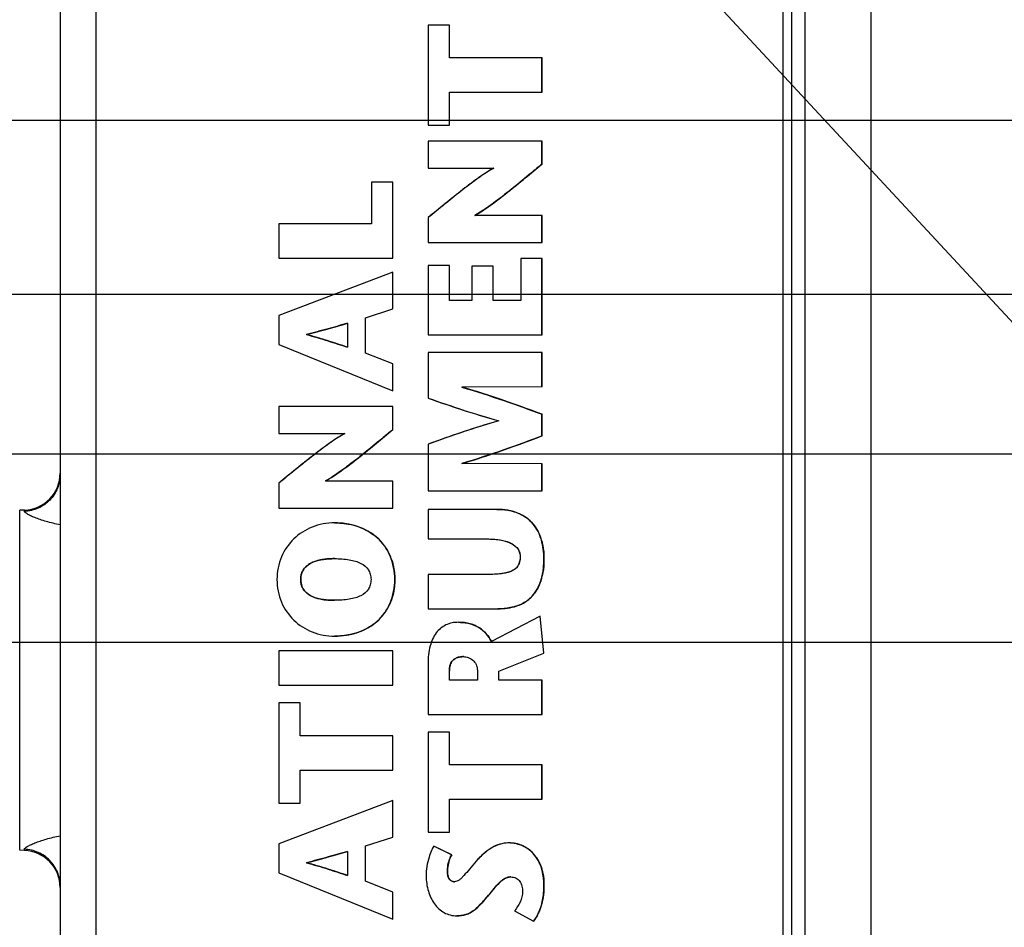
# Model space of a CAD drawing. Header units: inches. Extents: x 0 to 34, y 0 to 22.
# Tile 9 of 41: x 4.3 to 6.4, y 11 to 13. Entities that reach past the tile are written whole.
import ezdxf

# ---------------------------------------------------------------- set-up
doc = ezdxf.new("R2010")
doc.units = ezdxf.units.IN
doc.header["$LTSCALE"] = 1.87
doc.header["$MEASUREMENT"] = 0
doc.layers.get('0').update_dxf_attribs({"linetype": 'CONTINUOUS'})
doc.layers.add('DETAIL', color=7, linetype='CONTINUOUS')
doc.layers.add('DIMENSIONS', color=7, linetype='CONTINUOUS')
doc.styles.get("Standard").update_dxf_attribs({"font": 'txt', "width": 0.8})
doc.dimstyles.new('DIMSTYLE_1', dxfattribs={"dimtxt": 0.125, "dimasz": 0.18, "dimexe": 0.125, "dimexo": 0.0625, "dimgap": 0.03125, "dimtad": 0, "dimtih": 1, "dimtoh": 1, "dimlfac": 0.5, "dimzin": 4, "dimdsep": 46, "dimtxsty": 'STANDARD', "dimblk": '_FILLED', "dimblk1": '_FILLED', "dimblk2": '_FILLED', "dimcen": 0.09, "dimadec": 0, "dimazin": 0, "dimtp": 0.01, "dimtm": 0.01, "dimtfac": 1, "dimtofl": 0, "dimtmove": 0, "dimatfit": 3, "dimldrblk": '_FILLED', "dimfxl": 1, "dimtolj": 1, "dimtzin": 4, "dimarcsym": 0})
doc.dimstyles.get("Standard").update_dxf_attribs({"dimtxt": 0.125, "dimasz": 0.18, "dimexe": 0.125, "dimexo": 0.0625, "dimgap": 0.09, "dimtad": 0, "dimtih": 1, "dimtoh": 1, "dimzin": 4, "dimdsep": 46, "dimtxsty": 'STANDARD', "dimblk": '_FILLED', "dimblk1": '_FILLED', "dimblk2": '_FILLED', "dimcen": 0.09, "dimadec": 0, "dimazin": 0, "dimtol": 1, "dimtp": 0.02, "dimtm": 0.02, "dimtfac": 1, "dimtofl": 0, "dimtmove": 0, "dimatfit": 3, "dimldrblk": '_FILLED', "dimfxl": 1, "dimtolj": 1, "dimtzin": 4, "dimarcsym": 0})

# ---------------------------------------------------------------- blocks, each defined once
blk = doc.blocks.new('*D22')
at = {"layer": 'DIMENSIONS', "color": 2, "linetype": 'CONTINUOUS'}
blk.add_line((10.5306, 12.0439), (3.5815, 12.0439), dxfattribs=at)
at = {"layer": 'DIMENSIONS', "color": 2, "linetype": 'CONTINUOUS', "insert": (3.519, 12.1064), "char_height": 0.125, "width": 1.125, "attachment_point": 3, "line_spacing_factor": 0.9}
blk.add_mtext('1.97{\\Ftxt.shx;\\W1.000000;\\H0.125000; }[50.2]', dxfattribs=at)
blk = doc.blocks.new('_FILLED')
at = {"color": 0, "linetype": 'BYBLOCK'}
blk.add_solid([(0, 0), (-1, 0.174), (-1, -0.174)], dxfattribs=at)
blk = doc.blocks.new('*D23')
at = {"layer": 'DIMENSIONS', "color": 2, "linetype": 'CONTINUOUS'}
blk.add_line((7.4067, 12.7534), (3.5815, 12.7534), dxfattribs=at)
at = {"layer": 'DIMENSIONS', "color": 2, "linetype": 'CONTINUOUS', "insert": (3.519, 12.8159), "char_height": 0.125, "width": 1.125, "attachment_point": 3, "line_spacing_factor": 0.9}
blk.add_mtext('2.33{\\Ftxt.shx;\\W1.000000;\\H0.125000; }[59.2]', dxfattribs=at)
blk = doc.blocks.new('*D24')
at = {"layer": 'DIMENSIONS', "color": 2, "linetype": 'CONTINUOUS'}
for p, q in [((3.8298, 13.6788), (3.5815, 13.6788)), ((4.0074, 13.4854), (3.8298, 13.6788)), ((7.4067, 13.4854), (4.0074, 13.4854))]:
    blk.add_line(p, q, dxfattribs=at)
at = {"layer": 'DIMENSIONS', "color": 2, "linetype": 'CONTINUOUS', "insert": (3.519, 13.7413), "char_height": 0.125, "width": 1.125, "attachment_point": 3, "line_spacing_factor": 0.9}
blk.add_mtext('2.70{\\Ftxt.shx;\\W1.000000;\\H0.125000; }[68.5]', dxfattribs=at)
blk = doc.blocks.new('*D25')
at = {"layer": 'DIMENSIONS', "color": 2, "linetype": 'CONTINUOUS'}
blk.add_line((7.5918, 14.2114), (3.5815, 14.2114), dxfattribs=at)
at = {"layer": 'DIMENSIONS', "color": 2, "linetype": 'CONTINUOUS', "insert": (3.519, 14.2739), "char_height": 0.125, "width": 1.125, "attachment_point": 3, "line_spacing_factor": 0.9}
blk.add_mtext('3.06{\\Ftxt.shx;\\W1.000000;\\H0.125000; }[77.7]', dxfattribs=at)
blk = doc.blocks.new('*D26')
at = {"layer": 'DIMENSIONS', "color": 2, "linetype": 'CONTINUOUS'}
for p, q in [((10.4998, 13.4675), (10.3296, 13.3218)), ((10.9908, 13.4675), (10.4998, 13.4675)), ((10.3296, 13.3218), (3.5815, 13.3218))]:
    blk.add_line(p, q, dxfattribs=at)
at = {"layer": 'DIMENSIONS', "color": 2, "linetype": 'CONTINUOUS', "insert": (3.519, 13.3843), "char_height": 0.125, "width": 1.125, "attachment_point": 3, "line_spacing_factor": 0.9}
blk.add_mtext('2.69{\\Ftxt.shx;\\W1.000000;\\H0.125000; }[68.2]', dxfattribs=at)
blk = doc.blocks.new('*D32')
at = {"layer": 'DIMENSIONS', "color": 2, "linetype": 'CONTINUOUS'}
blk.add_line((9.166, 12.3835), (3.5815, 12.3835), dxfattribs=at)
at = {"layer": 'DIMENSIONS', "color": 2, "linetype": 'CONTINUOUS', "insert": (3.519, 12.446), "char_height": 0.125, "width": 1.125, "attachment_point": 3, "line_spacing_factor": 0.9}
blk.add_mtext('2.14{\\Ftxt.shx;\\W1.000000;\\H0.125000; }[54.5]', dxfattribs=at)
blk = doc.blocks.new('*D33')
at = {"layer": 'DIMENSIONS', "color": 2, "linetype": 'CONTINUOUS'}
blk.add_line((9.166, 13.4835), (3.5815, 13.4835), dxfattribs=at)
at = {"layer": 'DIMENSIONS', "color": 2, "linetype": 'CONTINUOUS', "insert": (3.519, 13.546), "char_height": 0.125, "width": 1.125, "attachment_point": 3, "line_spacing_factor": 0.9}
blk.add_mtext('2.69{\\Ftxt.shx;\\W1.000000;\\H0.125000; }[68.4]', dxfattribs=at)
blk = doc.blocks.new('*D35')
at = {"layer": 'DIMENSIONS', "color": 2, "linetype": 'CONTINUOUS'}
blk.add_line((6.9695, 11.9429), (6.9695, 15.721), dxfattribs=at)
at = {"layer": 'DIMENSIONS', "color": 2, "linetype": 'CONTINUOUS', "insert": (6.907, 15.7835), "char_height": 0.125, "width": 1.125, "attachment_point": 1, "rotation": 90, "line_spacing_factor": 0.9}
blk.add_mtext('1.29{\\Ftxt.shx;\\W1.000000;\\H0.125000; }[32.7]', dxfattribs=at)
blk = doc.blocks.new('*D38')
at = {"layer": 'DIMENSIONS', "color": 2, "linetype": 'CONTINUOUS'}
blk.add_line((6.6467, 11.6435), (3.5815, 11.6435), dxfattribs=at)
at = {"layer": 'DIMENSIONS', "color": 2, "linetype": 'CONTINUOUS', "insert": (3.519, 11.706), "char_height": 0.125, "width": 1.425, "attachment_point": 3, "line_spacing_factor": 0.9}
blk.add_mtext('2X 1.77{\\Ftxt.shx;\\W1.000000;\\H0.125000; }[45.1]', dxfattribs=at)
blk = doc.blocks.new('*D39')
at = {"layer": 'DIMENSIONS', "color": 2, "linetype": 'CONTINUOUS'}
blk.add_line((7.7223, 11.8311), (7.7223, 15.721), dxfattribs=at)
at = {"layer": 'DIMENSIONS', "color": 2, "linetype": 'CONTINUOUS', "insert": (7.6598, 15.7835), "char_height": 0.125, "width": 1.125, "attachment_point": 1, "rotation": 90, "line_spacing_factor": 0.9}
blk.add_mtext('1.66{\\Ftxt.shx;\\W1.000000;\\H0.125000; }[42.3]', dxfattribs=at)

msp = doc.modelspace()

# ---------------------------------------------------------------- linework, layer by layer
at = {"color": 3, "linetype": 'CONTINUOUS'}
for p, q in [((6.1162, 8.3752), (6.1162, 14.7538)), ((5.9762, 8.5145), (5.9762, 14.6145))]:
    msp.add_line(p, q, dxfattribs=at)
at = {"color": 7, "linetype": 'CONTINUOUS'}
for p, q in [((5.9285, 14.6807), (5.9285, 8.4461)), ((5.9476, 8.4461), (5.9476, 14.6807)), ((4.393, 14.6531), (4.393, 8.4737)), ((4.469, 14.6531), (4.469, 8.4737)), ((5.1748, 12.9561), (5.1748, 12.7433)), ((5.2202, 12.9561), (5.1748, 12.9561)), ((5.2201, 12.8862), (5.2201, 12.9561)), ((5.2202, 12.8862), (5.2202, 12.9561)), ((5.417, 12.8862), (5.2201, 12.8862)), ((5.4169, 12.8132), (5.4169, 12.8862)), ((5.417, 12.8132), (5.417, 12.8862)), ((5.2201, 12.7433), (5.2201, 12.8132)), ((5.2201, 12.8132), (5.417, 12.8132)), ((5.2202, 12.7433), (5.2202, 12.8132)), ((5.1748, 12.7433), (5.2202, 12.7433)), ((5.1748, 12.7094), (5.1748, 12.652)), ((5.417, 12.7094), (5.1748, 12.7094)), ((5.4169, 12.6606), (5.4169, 12.7094)), ((5.417, 12.6606), (5.417, 12.7094)), ((5.417, 12.6606), (5.4169, 12.6606)), ((5.1748, 12.652), (5.3146, 12.652)), ((5.0546, 12.6222), (5.0546, 12.5337)), ((5.1, 12.6222), (5.0546, 12.6222)), ((5.0999, 12.4607), (5.0999, 12.6222)), ((5.1, 12.4607), (5.1, 12.6222)), ((5.2857, 12.5584), (5.2741, 12.5514)), ((4.8578, 12.5337), (4.8578, 12.4607)), ((5.0546, 12.5337), (4.8578, 12.5337)), ((5.1748, 12.5468), (5.1748, 12.4939)), ((5.417, 12.5513), (5.274, 12.5513)), ((5.4169, 12.4939), (5.4169, 12.5513)), ((5.417, 12.4939), (5.417, 12.5513)), ((5.1748, 12.4939), (5.417, 12.4939)), ((4.8578, 12.4607), (5.1, 12.4607)), ((5.3716, 12.46), (5.3716, 12.371)), ((5.417, 12.46), (5.3716, 12.46)), ((5.4169, 12.298), (5.4169, 12.46)), ((5.417, 12.298), (5.417, 12.46)), ((5.0999, 12.4306), (4.8578, 12.3385)), ((5.0999, 12.353), (5.0999, 12.4306)), ((5.1, 12.4306), (5.0999, 12.4306)), ((5.1, 12.353), (5.1, 12.4306)), ((5.1748, 12.4451), (5.1748, 12.298)), ((5.2202, 12.4451), (5.1748, 12.4451)), ((5.2201, 12.371), (5.2201, 12.4451)), ((5.2202, 12.371), (5.2202, 12.4451)), ((5.2678, 12.4434), (5.2678, 12.371)), ((5.3132, 12.4434), (5.2678, 12.4434)), ((5.3131, 12.371), (5.3131, 12.4434)), ((5.3132, 12.371), (5.3132, 12.4434)), ((5.2678, 12.371), (5.2201, 12.371)), ((5.3716, 12.371), (5.3131, 12.371)), ((5.0421, 12.334), (5.0999, 12.353)), ((5.0422, 12.334), (5.1, 12.353)), ((5.1, 12.353), (5.0999, 12.353)), ((4.8578, 12.3385), (4.8578, 12.2773)), ((5.0421, 12.2589), (5.0421, 12.334)), ((5.0422, 12.334), (5.0421, 12.334)), ((5.0422, 12.2589), (5.0422, 12.334)), ((5.0038, 12.3223), (5.0038, 12.2714)), ((4.9174, 12.2987), (4.9173, 12.2987)), ((5.1748, 12.298), (5.417, 12.298)), ((4.8578, 12.2773), (5.0999, 12.1787)), ((5.0999, 12.2358), (5.0421, 12.2589)), ((5.0422, 12.2589), (5.0421, 12.2589)), ((5.1, 12.2358), (5.0422, 12.2589)), ((5.1748, 12.26), (5.1748, 12.1631)), ((5.417, 12.26), (5.1748, 12.26)), ((5.4169, 12.187), (5.4169, 12.26)), ((5.417, 12.187), (5.417, 12.26)), ((5.0999, 12.1787), (5.0999, 12.2358)), ((5.1, 12.2358), (5.0999, 12.2358)), ((5.1, 12.1787), (5.1, 12.2358)), ((5.1, 12.1787), (5.0999, 12.1787)), ((5.417, 12.187), (5.2463, 12.1868)), ((4.8578, 12.1451), (4.8578, 12.0877)), ((5.1, 12.1451), (4.8578, 12.1451)), ((5.0999, 12.0964), (5.0999, 12.1451)), ((5.1, 12.0964), (5.1, 12.1451)), ((5.4169, 12.0828), (5.4169, 12.1289)), ((5.417, 12.1289), (5.4169, 12.1289)), ((5.417, 12.0828), (5.417, 12.1289)), ((5.1, 12.0964), (5.0999, 12.0964)), ((4.8578, 12.0877), (4.9976, 12.0877)), ((5.417, 12.0828), (5.4169, 12.0828)), ((5.1748, 12.0652), (5.1748, 11.9662)), ((5.417, 12.0237), (5.2463, 12.0239)), ((5.4169, 11.9662), (5.4169, 12.0237)), ((5.417, 11.9662), (5.417, 12.0237)), ((4.9686, 11.994), (4.9571, 11.9871)), ((4.8578, 11.9825), (4.8578, 11.9296)), ((5.1, 11.987), (4.9571, 11.987)), ((5.0999, 11.9296), (5.0999, 11.987)), ((5.1, 11.9296), (5.1, 11.987)), ((5.1748, 11.9662), (5.417, 11.9662)), ((4.8578, 11.9296), (5.1, 11.9296)), ((5.1748, 11.9268), (5.1748, 11.8638)), ((5.3212, 11.9268), (5.1748, 11.9268)), ((4.317, 11.9251), (4.307, 11.9248)), ((4.307, 11.2021), (4.307, 11.9248)), ((4.317, 11.9226), (4.317, 11.9251)), ((4.9762, 11.8981), (4.9761, 11.8981)), ((5.1748, 11.8638), (5.3004, 11.8638)), ((4.9762, 11.822), (4.9761, 11.822)), ((5.4211, 11.8223), (5.421, 11.8223)), ((5.1748, 11.7884), (5.1748, 11.7154)), ((5.3015, 11.7884), (5.1748, 11.7884)), ((4.9043, 11.7776), (4.9042, 11.7776)), ((5.1042, 11.7776), (5.104, 11.7776)), ((4.9419, 11.737), (4.9508, 11.7352)), ((4.9762, 11.7334), (4.9761, 11.7334)), ((5.1748, 11.7154), (5.3229, 11.7154)), ((5.4131, 11.6995), (5.3093, 11.6458)), ((5.3229, 11.7154), (5.323, 11.7154)), ((5.421, 11.6213), (5.4131, 11.6995)), ((5.4132, 11.6995), (5.4131, 11.6995)), ((5.4211, 11.6213), (5.4132, 11.6995)), ((5.2396, 11.6867), (5.2395, 11.6867)), ((4.9762, 11.6573), (4.9761, 11.6573)), ((4.9761, 11.6573), (4.9762, 11.6573)), ((4.9762, 11.6573), (4.9762, 11.6573)), ((4.8578, 11.6258), (4.8578, 11.5528)), ((5.1, 11.6258), (4.8578, 11.6258)), ((5.0999, 11.5528), (5.0999, 11.6258)), ((5.1, 11.5528), (5.1, 11.6258)), ((5.25, 11.6137), (5.2499, 11.6137)), ((5.3252, 11.5829), (5.421, 11.6213)), ((5.3253, 11.5829), (5.4211, 11.6213)), ((5.4211, 11.6213), (5.421, 11.6213)), ((5.1748, 11.5988), (5.1748, 11.4909)), ((5.2201, 11.5639), (5.2201, 11.5832)), ((5.2202, 11.5832), (5.2201, 11.5832)), ((5.2202, 11.5639), (5.2202, 11.5832)), ((5.2796, 11.5846), (5.2796, 11.5639)), ((5.3252, 11.5639), (5.3252, 11.5829)), ((5.3253, 11.5829), (5.3252, 11.5829)), ((5.3253, 11.5639), (5.3253, 11.5829)), ((4.8578, 11.5528), (5.1, 11.5528)), ((5.2796, 11.5639), (5.2201, 11.5639)), ((5.417, 11.5639), (5.3252, 11.5639)), ((5.4169, 11.4909), (5.4169, 11.5639)), ((5.417, 11.4909), (5.417, 11.5639)), ((4.8578, 11.5154), (4.8578, 11.3026)), ((4.9032, 11.5154), (4.8578, 11.5154)), ((4.9031, 11.4455), (4.9031, 11.5154)), ((4.9032, 11.4455), (4.9032, 11.5154)), ((5.1748, 11.4909), (5.417, 11.4909)), ((5.1, 11.4455), (4.9031, 11.4455)), ((5.0999, 11.3725), (5.0999, 11.4455)), ((5.1, 11.3725), (5.1, 11.4455)), ((5.1748, 11.4535), (5.1748, 11.2407)), ((5.2202, 11.4535), (5.1748, 11.4535)), ((5.2201, 11.3836), (5.2201, 11.4535)), ((5.2202, 11.3836), (5.2202, 11.4535)), ((5.417, 11.3836), (5.2201, 11.3836)), ((5.4169, 11.3106), (5.4169, 11.3836)), ((5.417, 11.3106), (5.417, 11.3836)), ((4.9031, 11.3026), (4.9031, 11.3725)), ((4.9031, 11.3725), (5.1, 11.3725)), ((4.9032, 11.3026), (4.9032, 11.3725)), ((5.0999, 11.3078), (4.8578, 11.2158)), ((4.8578, 11.3026), (4.9032, 11.3026)), ((5.0999, 11.2303), (5.0999, 11.3078)), ((5.1, 11.3078), (5.0999, 11.3078)), ((5.1, 11.2303), (5.1, 11.3078)), ((5.2201, 11.2407), (5.2201, 11.3106)), ((5.2201, 11.3106), (5.417, 11.3106)), ((5.2202, 11.2407), (5.2202, 11.3106)), ((5.1748, 11.2407), (5.2202, 11.2407)), ((4.8578, 11.2158), (4.8578, 11.1545)), ((5.0421, 11.2113), (5.0999, 11.2303)), ((5.0422, 11.2113), (5.1, 11.2303)), ((5.1, 11.2303), (5.0999, 11.2303)), ((5.3499, 11.2179), (5.3498, 11.2179)), ((4.317, 11.2018), (4.307, 11.2021)), ((4.317, 11.2018), (4.317, 11.2043)), ((5.0038, 11.1995), (5.0038, 11.1486)), ((5.0421, 11.1362), (5.0421, 11.2113)), ((5.0422, 11.2113), (5.0421, 11.2113)), ((5.0422, 11.1362), (5.0422, 11.2113)), ((5.2249, 11.1922), (5.1869, 11.2109)), ((5.187, 11.2109), (5.1869, 11.2109)), ((5.225, 11.1922), (5.187, 11.2109)), ((4.9174, 11.176), (4.9173, 11.176)), ((5.225, 11.1922), (5.2249, 11.1922)), ((4.8578, 11.1545), (5.0999, 11.0559)), ((5.2161, 11.1566), (5.216, 11.1566)), ((5.0999, 11.113), (5.0421, 11.1362)), ((5.0422, 11.1362), (5.0421, 11.1362)), ((5.1, 11.113), (5.0422, 11.1362)), ((5.2178, 11.1456), (5.2192, 11.1425)), ((5.2222, 11.1387), (5.2245, 11.137)), ((5.2309, 11.1352), (5.2308, 11.1352)), ((5.3281, 11.1349), (5.3228, 11.1297)), ((5.3394, 11.1429), (5.335, 11.1404)), ((5.3506, 11.1455), (5.3505, 11.1455)), ((5.0999, 11.0559), (5.0999, 11.113)), ((5.1, 11.113), (5.0999, 11.113)), ((5.1, 11.0559), (5.1, 11.113)), ((5.3168, 11.1228), (5.3004, 11.103)), ((5.3228, 11.1297), (5.3168, 11.1228)), ((5.4211, 11.1276), (5.421, 11.1276)), ((5.3004, 11.103), (5.3003, 11.103)), ((5.2818, 11.0827), (5.2764, 11.0777)), ((5.3587, 11.0736), (5.3989, 11.0514)), ((5.1, 11.0559), (5.0999, 11.0559)), ((5.2358, 11.0628), (5.2357, 11.0628)), ((5.399, 11.0514), (5.3989, 11.0514))]:
    msp.add_line(p, q, dxfattribs=at)
for centre, radius, start, end in [((4.3143, 12.0038), 0.0787, 272, 360), ((5.3365, 11.844), 0.0803, 46.9284, 55.7703), ((4.9917, 11.7824), 0.1125, 44.3583, 54.7922), ((5.3093, 11.83), 0.1111, 15.1808, 20.3084), ((4.9942, 11.785), 0.1089, 36.0947, 44.3046), ((4.9884, 11.7824), 0.1153, 17.6058, 22.4344), ((4.9389, 11.78), 0.0344, 153.4145, 156.8803), ((5.2993, 11.8117), 0.121, 342.7502, 347.5562), ((4.9387, 11.7753), 0.0342, 203.9294, 209.4317), ((5.3411, 11.7931), 0.0749, 311.322, 323.5385), ((5.3359, 11.7969), 0.0814, 323.5622, 330.8722), ((4.9937, 11.7706), 0.1095, 323.3123, 335.5153), ((5.3416, 11.7928), 0.0744, 303.696, 311.2233), ((4.9939, 11.7706), 0.1093, 312.5723, 323.2366), ((4.9912, 11.7736), 0.1134, 304.5421, 312.5467), ((4.9819, 11.7913), 0.1333, 286.7158, 292.4748), ((5.243, 11.5911), 0.0214, 130.333, 137.3977), ((4.3143, 11.1231), 0.0787, 0, 88), ((5.3453, 11.1458), 0.0725, 61.4392, 70.7969), ((5.3453, 11.1458), 0.0725, 52.7085, 61.458), ((5.3456, 11.1462), 0.0721, 42.5252, 52.6954), ((5.3442, 11.1449), 0.074, 33.6734, 42.5255), ((5.3506, 11.1217), 0.0239, 89.9993, 93.5934), ((5.2395, 11.116), 0.0529, 289.5794, 297.0848), ((5.3226, 11.1092), 0.096, 331.9446, 336.6822)]:
    msp.add_arc(centre, radius, start, end, dxfattribs=at)
for points, knots in [([(5.274, 12.5514), (5.2854, 12.5579), (5.3091, 12.574), (5.3446, 12.6011), (5.3809, 12.6307), (5.4051, 12.6509), (5.4169, 12.6606)], [0, 0, 0, 0, 0.219141, 0.475827, 0.744776, 1, 1, 1, 1]), ([(5.274, 12.5513), (5.287, 12.5588), (5.3118, 12.5759), (5.3474, 12.6034), (5.3822, 12.6319), (5.4053, 12.6511), (5.4169, 12.6606)], [0, 0, 0, 0, 0.24998, 0.500037, 0.749996, 1, 1, 1, 1]), ([(5.417, 12.6606), (5.4092, 12.6542), (5.3767, 12.6272), (5.3441, 12.6003), (5.3183, 12.5811)], [0, 0, 0, 0, 0.239804, 1, 1, 1, 1]), ([(5.3146, 12.652), (5.3017, 12.6452), (5.2776, 12.6284), (5.2428, 12.6019), (5.2087, 12.5745), (5.1861, 12.556), (5.1748, 12.5468)], [0, 0, 0, 0, 0.249982, 0.50006, 0.749974, 1, 1, 1, 1]), ([(5.3146, 12.6519), (5.31, 12.6495), (5.3, 12.6436), (5.2779, 12.6286), (5.2477, 12.6057), (5.2111, 12.5765), (5.1867, 12.5565), (5.1748, 12.5468)], [0, 0, 0, 0, 0.089547, 0.198798, 0.457696, 0.737975, 1, 1, 1, 1]), ([(5.3183, 12.5811), (5.3155, 12.579), (5.3048, 12.5712), (5.2939, 12.5636), (5.2857, 12.5584)], [0, 0, 0, 0, 0.264918, 1, 1, 1, 1]), ([(4.9162, 12.2984), (4.9316, 12.3023), (4.9609, 12.3101), (4.9899, 12.3184), (5.0038, 12.3223)], [0, 0, 0, 0, 0.525427, 1, 1, 1, 1]), ([(5.0039, 12.3223), (4.9901, 12.3184), (4.961, 12.3101), (4.9317, 12.3023), (4.9163, 12.2984)], [0, 0, 0, 0, 0.474573, 1, 1, 1, 1]), ([(5.0038, 12.2714), (4.9892, 12.276), (4.9602, 12.2856), (4.931, 12.2944), (4.9162, 12.2984)], [0, 0, 0, 0, 0.500013, 1, 1, 1, 1]), ([(5.0038, 12.2714), (4.9899, 12.2757), (4.961, 12.2854), (4.9317, 12.2942), (4.9162, 12.2983)], [0, 0, 0, 0, 0.475421, 1, 1, 1, 1]), ([(4.9163, 12.2983), (4.9318, 12.2942), (4.9611, 12.2854), (4.99, 12.2757), (5.0039, 12.2714)], [0, 0, 0, 0, 0.524579, 1, 1, 1, 1]), ([(5.4169, 12.1289), (5.3898, 12.1388), (5.3334, 12.1593), (5.2762, 12.1778), (5.2463, 12.1866)], [0, 0, 0, 0, 0.479635, 1, 1, 1, 1]), ([(5.2464, 12.1866), (5.2764, 12.1778), (5.3335, 12.1593), (5.3899, 12.1388), (5.417, 12.1289)], [0, 0, 0, 0, 0.520365, 1, 1, 1, 1]), ([(5.1748, 12.1631), (5.1985, 12.155), (5.2481, 12.1377), (5.2984, 12.1223), (5.325, 12.1151)], [0, 0, 0, 0, 0.476296, 1, 1, 1, 1]), ([(5.1748, 12.1631), (5.1997, 12.1546), (5.2493, 12.1373), (5.2996, 12.122), (5.325, 12.115)], [0, 0, 0, 0, 0.500015, 1, 1, 1, 1]), ([(5.325, 12.115), (5.2984, 12.1074), (5.2481, 12.0915), (5.1985, 12.0737), (5.1748, 12.0652)], [0, 0, 0, 0, 0.523552, 1, 1, 1, 1]), ([(5.325, 12.115), (5.2996, 12.1078), (5.2493, 12.0919), (5.1996, 12.0741), (5.1748, 12.0652)], [0, 0, 0, 0, 0.499987, 1, 1, 1, 1]), ([(4.957, 11.9871), (4.9684, 11.9936), (4.9921, 12.0096), (5.0276, 12.0368), (5.0639, 12.0664), (5.0881, 12.0866), (5.0999, 12.0964)], [0, 0, 0, 0, 0.219113, 0.475785, 0.744743, 1, 1, 1, 1]), ([(4.9571, 11.987), (4.97, 11.9945), (4.9948, 12.0116), (5.0304, 12.0391), (5.0653, 12.0676), (5.0883, 12.0868), (5.0999, 12.0964)], [0, 0, 0, 0, 0.249979, 0.500037, 0.749996, 1, 1, 1, 1]), ([(5.1, 12.0964), (5.0922, 12.0899), (5.0597, 12.0629), (5.0271, 12.036), (5.0013, 12.0168)], [0, 0, 0, 0, 0.239828, 1, 1, 1, 1]), ([(4.9976, 12.0877), (4.9846, 12.0809), (4.9606, 12.0641), (4.9258, 12.0376), (4.8917, 12.0102), (4.8691, 11.9917), (4.8578, 11.9825)], [0, 0, 0, 0, 0.249982, 0.50006, 0.749974, 1, 1, 1, 1]), ([(4.9976, 12.0876), (4.993, 12.0852), (4.983, 12.0792), (4.9608, 12.0643), (4.9307, 12.0414), (4.8942, 12.0122), (4.8697, 11.9922), (4.8578, 11.9825)], [0, 0, 0, 0, 0.089597, 0.198862, 0.457722, 0.73795, 1, 1, 1, 1]), ([(5.2463, 12.024), (5.2763, 12.033), (5.3334, 12.0518), (5.3898, 12.0727), (5.4169, 12.0828)], [0, 0, 0, 0, 0.520305, 1, 1, 1, 1]), ([(5.2463, 12.0239), (5.2607, 12.0282), (5.2966, 12.0396), (5.3534, 12.0592), (5.3957, 12.0749), (5.4169, 12.0828)], [0, 0, 0, 0, 0.249997, 0.625001, 1, 1, 1, 1]), ([(5.417, 12.0828), (5.3899, 12.0727), (5.3335, 12.0518), (5.2764, 12.033), (5.2464, 12.024)], [0, 0, 0, 0, 0.479695, 1, 1, 1, 1]), ([(5.0013, 12.0168), (4.9985, 12.0147), (4.9878, 12.0068), (4.9769, 11.9993), (4.9686, 11.994)], [0, 0, 0, 0, 0.264972, 1, 1, 1, 1]), ([(4.393, 12.0007), (4.393, 11.9908), (4.3891, 11.9707), (4.3723, 11.9451), (4.3471, 11.9275), (4.327, 11.9229), (4.317, 11.9226)], [0, 0, 0, 0, 0.249209, 0.498874, 0.749194, 1, 1, 1, 1]), ([(5.421, 11.8223), (5.421, 11.8357), (5.418, 11.8618), (5.4033, 11.8914), (5.3847, 11.9092), (5.3596, 11.9234), (5.3367, 11.9268), (5.3211, 11.9268)], [0, 0, 0, 0, 0.245146, 0.475281, 0.590927, 0.712892, 1, 1, 1, 1]), ([(5.3212, 11.9268), (5.3245, 11.9268), (5.3368, 11.9264), (5.3491, 11.9244), (5.3576, 11.9218)], [0, 0, 0, 0, 0.271111, 1, 1, 1, 1]), ([(4.393, 11.8939), (4.383, 11.8958), (4.3687, 11.8992), (4.3509, 11.9048), (4.3397, 11.9089), (4.3306, 11.9128), (4.3235, 11.9164), (4.3192, 11.9193), (4.317, 11.9216), (4.317, 11.9226)], [0, 0, 0, 0, 0.370512, 0.53445, 0.679714, 0.802472, 0.898633, 0.964445, 1, 1, 1, 1]), ([(5.3576, 11.9218), (5.3599, 11.9211), (5.3683, 11.9182), (5.3762, 11.9141), (5.3816, 11.9104)], [0, 0, 0, 0, 0.2622, 1, 1, 1, 1]), ([(4.9761, 11.8981), (4.9599, 11.8981), (4.9279, 11.8922), (4.8873, 11.8662), (4.8598, 11.8263), (4.8537, 11.794), (4.8537, 11.7776)], [0, 0, 0, 0, 0.255258, 0.498579, 0.74179, 1, 1, 1, 1]), ([(5.104, 11.7776), (5.104, 11.7947), (5.0982, 11.8279), (5.0693, 11.8685), (5.0263, 11.8931), (4.9931, 11.8981), (4.9761, 11.8981)], [0, 0, 0, 0, 0.26092, 0.498488, 0.738975, 1, 1, 1, 1]), ([(5.104, 11.7776), (5.104, 11.794), (5.0998, 11.819), (5.0841, 11.848), (5.0622, 11.8727), (5.0254, 11.8934), (4.9924, 11.8981), (4.9761, 11.8981)], [0, 0, 0, 0, 0.249764, 0.375169, 0.500545, 0.750015, 1, 1, 1, 1]), ([(4.9762, 11.8981), (4.981, 11.8981), (4.9996, 11.8973), (5.018, 11.8932), (5.0308, 11.8882)], [0, 0, 0, 0, 0.26122, 1, 1, 1, 1]), ([(5.0308, 11.8882), (5.0331, 11.8873), (5.0421, 11.8834), (5.0506, 11.8785), (5.0566, 11.8743)], [0, 0, 0, 0, 0.253949, 1, 1, 1, 1]), ([(5.4039, 11.8877), (5.4068, 11.8832), (5.4102, 11.8769), (5.4128, 11.8703), (5.4135, 11.8686)], [0, 0, 0, 0, 0.747277, 1, 1, 1, 1]), ([(5.3003, 11.8638), (5.3105, 11.8638), (5.3249, 11.863), (5.3423, 11.8586), (5.355, 11.8534), (5.3651, 11.8451), (5.3698, 11.8344), (5.3705, 11.8287), (5.3705, 11.8258)], [0, 0, 0, 0, 0.343949, 0.484424, 0.60644, 0.808639, 0.902219, 1, 1, 1, 1]), ([(5.3003, 11.8638), (5.3077, 11.8638), (5.3225, 11.8631), (5.3408, 11.8595), (5.3544, 11.8534), (5.3633, 11.8466), (5.3694, 11.837), (5.3705, 11.8295), (5.3705, 11.8258)], [0, 0, 0, 0, 0.249847, 0.499666, 0.624957, 0.749943, 0.87492, 1, 1, 1, 1]), ([(5.0822, 11.8492), (5.0835, 11.8474), (5.0884, 11.8402), (5.0924, 11.8325), (5.0949, 11.8264)], [0, 0, 0, 0, 0.247112, 1, 1, 1, 1]), ([(5.4165, 11.8591), (5.4173, 11.8562), (5.4201, 11.8441), (5.4211, 11.8317), (5.4211, 11.8223)], [0, 0, 0, 0, 0.244287, 1, 1, 1, 1]), ([(4.9042, 11.7776), (4.9042, 11.7846), (4.9074, 11.7988), (4.9245, 11.8136), (4.9484, 11.8208), (4.9663, 11.822), (4.9761, 11.822)], [0, 0, 0, 0, 0.21981, 0.4331, 0.688045, 1, 1, 1, 1]), ([(4.9042, 11.7776), (4.9042, 11.7816), (4.9051, 11.7896), (4.9104, 11.8005), (4.919, 11.8089), (4.933, 11.8165), (4.9524, 11.8211), (4.9682, 11.822), (4.9761, 11.822)], [0, 0, 0, 0, 0.125261, 0.250338, 0.375289, 0.500617, 0.750235, 1, 1, 1, 1]), ([(4.9762, 11.822), (4.9739, 11.822), (4.9654, 11.8218), (4.9569, 11.8211), (4.9507, 11.8201)], [0, 0, 0, 0, 0.264592, 1, 1, 1, 1]), ([(4.9761, 11.822), (4.9866, 11.822), (5.0016, 11.8212), (5.0203, 11.817), (5.0349, 11.8114), (5.0469, 11.8019), (5.0527, 11.7887), (5.0536, 11.7814), (5.0536, 11.7776)], [0, 0, 0, 0, 0.315046, 0.45093, 0.572615, 0.7831, 0.886393, 1, 1, 1, 1]), ([(5.3705, 11.8258), (5.3705, 11.8193), (5.3687, 11.8094), (5.3603, 11.7999), (5.352, 11.795), (5.3419, 11.7917), (5.3249, 11.7887), (5.3111, 11.7884), (5.3013, 11.7884)], [0, 0, 0, 0, 0.217828, 0.315265, 0.41904, 0.536618, 0.671877, 1, 1, 1, 1]), ([(5.3705, 11.8258), (5.3705, 11.822), (5.3699, 11.8145), (5.3649, 11.8042), (5.3561, 11.7968), (5.3456, 11.7927), (5.3347, 11.7903), (5.3199, 11.7887), (5.3088, 11.7884), (5.3013, 11.7884)], [0, 0, 0, 0, 0.125379, 0.250366, 0.375023, 0.500493, 0.625416, 0.750368, 1, 1, 1, 1]), ([(5.3228, 11.7154), (5.3311, 11.7154), (5.3468, 11.7165), (5.3682, 11.7224), (5.3859, 11.732), (5.4043, 11.7497), (5.4186, 11.7808), (5.421, 11.8079), (5.421, 11.8223)], [0, 0, 0, 0, 0.151292, 0.282288, 0.399872, 0.511352, 0.739533, 1, 1, 1, 1]), ([(5.3228, 11.7154), (5.3366, 11.7154), (5.3577, 11.7179), (5.3829, 11.7298), (5.3986, 11.7437), (5.4099, 11.7614), (5.4191, 11.7876), (5.421, 11.8085), (5.421, 11.8223)], [0, 0, 0, 0, 0.249537, 0.374756, 0.499789, 0.624901, 0.750194, 1, 1, 1, 1]), ([(5.4211, 11.8223), (5.4211, 11.8191), (5.4209, 11.8068), (5.4194, 11.7945), (5.4175, 11.7856)], [0, 0, 0, 0, 0.261772, 1, 1, 1, 1]), ([(4.9308, 11.8147), (4.9299, 11.8144), (4.9266, 11.8129), (4.9233, 11.8111), (4.921, 11.8096)], [0, 0, 0, 0, 0.25946, 1, 1, 1, 1]), ([(4.9414, 11.8182), (4.9405, 11.818), (4.9369, 11.817), (4.9334, 11.8158), (4.9308, 11.8147)], [0, 0, 0, 0, 0.259175, 1, 1, 1, 1]), ([(4.9507, 11.8201), (4.9499, 11.82), (4.9468, 11.8194), (4.9437, 11.8188), (4.9414, 11.8182)], [0, 0, 0, 0, 0.256863, 1, 1, 1, 1]), ([(5.0983, 11.8173), (5.0992, 11.8142), (5.1028, 11.8013), (5.1042, 11.7878), (5.1042, 11.7776)], [0, 0, 0, 0, 0.23954, 1, 1, 1, 1]), ([(4.9073, 11.7935), (4.9068, 11.7923), (4.905, 11.7872), (4.9043, 11.7818), (4.9043, 11.7776)], [0, 0, 0, 0, 0.236997, 1, 1, 1, 1]), ([(4.8537, 11.7776), (4.8537, 11.7613), (4.8598, 11.729), (4.8873, 11.6891), (4.9279, 11.6631), (4.9599, 11.6573), (4.9761, 11.6573)], [0, 0, 0, 0, 0.258113, 0.501298, 0.74466, 1, 1, 1, 1]), ([(4.9761, 11.7334), (4.9663, 11.7334), (4.9484, 11.7346), (4.9245, 11.7417), (4.9074, 11.7566), (4.9042, 11.7707), (4.9042, 11.7776)], [0, 0, 0, 0, 0.312097, 0.567139, 0.780411, 1, 1, 1, 1]), ([(4.9761, 11.7334), (4.9682, 11.7334), (4.9524, 11.7342), (4.933, 11.7388), (4.919, 11.7464), (4.9104, 11.7548), (4.9051, 11.7657), (4.9042, 11.7737), (4.9042, 11.7776)], [0, 0, 0, 0, 0.249766, 0.499385, 0.624713, 0.749664, 0.87474, 1, 1, 1, 1]), ([(4.9043, 11.7776), (4.9043, 11.7762), (4.9045, 11.7706), (4.9059, 11.7651), (4.9075, 11.7614)], [0, 0, 0, 0, 0.26727, 1, 1, 1, 1]), ([(5.0536, 11.7776), (5.0536, 11.7739), (5.0527, 11.7666), (5.0469, 11.7534), (5.0349, 11.7439), (5.0203, 11.7384), (5.0016, 11.7342), (4.9866, 11.7334), (4.9761, 11.7334)], [0, 0, 0, 0, 0.113477, 0.216691, 0.427161, 0.548883, 0.68482, 1, 1, 1, 1]), ([(4.9761, 11.6573), (4.9931, 11.6573), (5.0263, 11.6622), (5.0693, 11.6869), (5.0982, 11.7274), (5.104, 11.7606), (5.104, 11.7776)], [0, 0, 0, 0, 0.261082, 0.50156, 0.739074, 1, 1, 1, 1]), ([(4.9761, 11.6573), (4.9924, 11.6573), (5.0254, 11.662), (5.0622, 11.6826), (5.0841, 11.7073), (5.0998, 11.7363), (5.104, 11.7613), (5.104, 11.7776)], [0, 0, 0, 0, 0.249987, 0.499457, 0.624833, 0.750237, 1, 1, 1, 1]), ([(5.1042, 11.7776), (5.1042, 11.7729), (5.1033, 11.755), (5.0988, 11.7372), (5.0933, 11.7252)], [0, 0, 0, 0, 0.266016, 1, 1, 1, 1]), ([(5.4149, 11.7758), (5.4143, 11.7742), (5.4122, 11.7678), (5.4094, 11.7616), (5.407, 11.7573)], [0, 0, 0, 0, 0.255912, 1, 1, 1, 1]), ([(4.922, 11.7451), (4.9227, 11.7447), (4.9256, 11.7429), (4.9287, 11.7415), (4.9311, 11.7405)], [0, 0, 0, 0, 0.241872, 1, 1, 1, 1]), ([(4.9311, 11.7405), (4.9319, 11.7402), (4.9355, 11.7388), (4.9391, 11.7377), (4.9419, 11.737)], [0, 0, 0, 0, 0.240991, 1, 1, 1, 1]), ([(4.9508, 11.7352), (4.9528, 11.7349), (4.9612, 11.7338), (4.9697, 11.7334), (4.9762, 11.7334)], [0, 0, 0, 0, 0.235552, 1, 1, 1, 1]), ([(5.3578, 11.7197), (5.3552, 11.719), (5.3437, 11.7163), (5.3319, 11.7154), (5.3229, 11.7154)], [0, 0, 0, 0, 0.23052, 1, 1, 1, 1]), ([(5.367, 11.7227), (5.3663, 11.7224), (5.3632, 11.7213), (5.3601, 11.7203), (5.3578, 11.7197)], [0, 0, 0, 0, 0.244864, 1, 1, 1, 1]), ([(5.3829, 11.7309), (5.3817, 11.7301), (5.3766, 11.7269), (5.3712, 11.7243), (5.367, 11.7227)], [0, 0, 0, 0, 0.242936, 1, 1, 1, 1]), ([(5.0555, 11.6802), (5.0537, 11.679), (5.0466, 11.6744), (5.0389, 11.6705), (5.0329, 11.668)], [0, 0, 0, 0, 0.247245, 1, 1, 1, 1]), ([(5.2395, 11.6867), (5.2303, 11.6867), (5.2164, 11.6841), (5.2011, 11.6743), (5.1879, 11.6603), (5.1769, 11.6345), (5.1748, 11.6115), (5.1748, 11.5988)], [0, 0, 0, 0, 0.224202, 0.331189, 0.441344, 0.689404, 1, 1, 1, 1]), ([(5.3093, 11.6458), (5.3065, 11.6515), (5.2995, 11.6625), (5.2842, 11.6759), (5.2636, 11.6849), (5.2478, 11.6867), (5.2395, 11.6867)], [0, 0, 0, 0, 0.222094, 0.452847, 0.705183, 1, 1, 1, 1]), ([(5.2396, 11.6867), (5.2424, 11.6867), (5.2529, 11.6863), (5.2633, 11.6842), (5.2705, 11.6815)], [0, 0, 0, 0, 0.272754, 1, 1, 1, 1]), ([(5.2705, 11.6815), (5.2715, 11.6811), (5.2756, 11.6795), (5.2796, 11.6775), (5.2823, 11.6759)], [0, 0, 0, 0, 0.257094, 1, 1, 1, 1]), ([(5.2823, 11.6759), (5.2883, 11.6723), (5.2989, 11.6634), (5.3065, 11.6518), (5.3094, 11.6458)], [0, 0, 0, 0, 0.51065, 1, 1, 1, 1]), ([(5.0203, 11.6635), (5.0169, 11.6625), (5.0024, 11.6588), (4.9875, 11.6573), (4.9762, 11.6573)], [0, 0, 0, 0, 0.242124, 1, 1, 1, 1]), ([(5.2201, 11.5832), (5.2201, 11.5905), (5.2222, 11.6028), (5.2359, 11.6127), (5.2449, 11.6137), (5.2499, 11.6137)], [0, 0, 0, 0, 0.454021, 0.68992, 1, 1, 1, 1]), ([(5.2201, 11.5832), (5.2201, 11.5873), (5.2208, 11.5954), (5.2265, 11.6067), (5.2376, 11.6129), (5.2458, 11.6137), (5.2499, 11.6137)], [0, 0, 0, 0, 0.250234, 0.499642, 0.749258, 1, 1, 1, 1]), ([(5.25, 11.6137), (5.2487, 11.6137), (5.2441, 11.6135), (5.2395, 11.6127), (5.2364, 11.6115)], [0, 0, 0, 0, 0.281812, 1, 1, 1, 1]), ([(5.2499, 11.6137), (5.2533, 11.6137), (5.2605, 11.6123), (5.2702, 11.6069), (5.2779, 11.5973), (5.2796, 11.589), (5.2796, 11.5846)], [0, 0, 0, 0, 0.225399, 0.465676, 0.716942, 1, 1, 1, 1]), ([(5.2272, 11.6056), (5.2246, 11.6027), (5.2209, 11.5953), (5.2202, 11.5873), (5.2202, 11.5832)], [0, 0, 0, 0, 0.485563, 1, 1, 1, 1]), ([(5.2364, 11.6115), (5.2357, 11.6113), (5.2331, 11.6102), (5.2307, 11.6087), (5.2291, 11.6074)], [0, 0, 0, 0, 0.266239, 1, 1, 1, 1]), ([(4.317, 11.2043), (4.317, 11.2053), (4.3192, 11.2076), (4.3235, 11.2105), (4.3306, 11.2141), (4.3397, 11.218), (4.3509, 11.2221), (4.3687, 11.2277), (4.383, 11.2311), (4.393, 11.233)], [0, 0, 0, 0, 0.035551, 0.101364, 0.197513, 0.320251, 0.465502, 0.629435, 1, 1, 1, 1]), ([(5.3498, 11.2179), (5.3438, 11.2179), (5.3317, 11.217), (5.3135, 11.2104), (5.2951, 11.1974), (5.2835, 11.1859), (5.2772, 11.1791)], [0, 0, 0, 0, 0.211357, 0.423034, 0.673454, 1, 1, 1, 1]), ([(5.3498, 11.2179), (5.3427, 11.2179), (5.3283, 11.2166), (5.3087, 11.2076), (5.2919, 11.1944), (5.282, 11.1843), (5.2772, 11.1791)], [0, 0, 0, 0, 0.249903, 0.499617, 0.749821, 1, 1, 1, 1]), ([(5.421, 11.1276), (5.421, 11.1427), (5.4173, 11.1698), (5.3965, 11.2002), (5.3725, 11.2143), (5.3566, 11.2179), (5.3498, 11.2179)], [0, 0, 0, 0, 0.357677, 0.623427, 0.838436, 1, 1, 1, 1]), ([(5.421, 11.1276), (5.421, 11.1485), (5.4128, 11.1926), (5.3704, 11.2179), (5.3498, 11.2179)], [0, 0, 0, 0, 0.504539, 1, 1, 1, 1]), ([(5.3499, 11.2179), (5.3513, 11.2179), (5.3578, 11.2175), (5.3643, 11.216), (5.3692, 11.2143)], [0, 0, 0, 0, 0.211511, 1, 1, 1, 1]), ([(4.393, 11.1261), (4.393, 11.1361), (4.3891, 11.1562), (4.3723, 11.1818), (4.3471, 11.1994), (4.327, 11.2039), (4.317, 11.2043)], [0, 0, 0, 0, 0.249209, 0.498874, 0.749194, 1, 1, 1, 1]), ([(4.9162, 11.1757), (4.9316, 11.1796), (4.9609, 11.1873), (4.9899, 11.1957), (5.0038, 11.1995)], [0, 0, 0, 0, 0.525341, 1, 1, 1, 1]), ([(5.0039, 11.1995), (4.9901, 11.1957), (4.961, 11.1873), (4.9317, 11.1796), (4.9163, 11.1757)], [0, 0, 0, 0, 0.474659, 1, 1, 1, 1]), ([(5.1869, 11.2109), (5.1851, 11.2081), (5.1813, 11.2005), (5.1736, 11.1799), (5.1707, 11.1611), (5.1707, 11.1476)], [0, 0, 0, 0, 0.155106, 0.384676, 1, 1, 1, 1]), ([(5.0038, 11.1486), (4.9892, 11.1532), (4.9602, 11.1629), (4.931, 11.1717), (4.9162, 11.1757)], [0, 0, 0, 0, 0.500013, 1, 1, 1, 1]), ([(5.0038, 11.1486), (4.9899, 11.153), (4.961, 11.1627), (4.9317, 11.1714), (4.9162, 11.1756)], [0, 0, 0, 0, 0.475496, 1, 1, 1, 1]), ([(4.9163, 11.1756), (4.9318, 11.1714), (4.9611, 11.1627), (4.99, 11.153), (5.0039, 11.1486)], [0, 0, 0, 0, 0.524504, 1, 1, 1, 1]), ([(5.216, 11.1566), (5.216, 11.1599), (5.2166, 11.1722), (5.2202, 11.1845), (5.2249, 11.1922)], [0, 0, 0, 0, 0.267836, 1, 1, 1, 1]), ([(5.216, 11.1566), (5.216, 11.1659), (5.2179, 11.1785), (5.2233, 11.1896), (5.2249, 11.1922)], [0, 0, 0, 0, 0.749112, 1, 1, 1, 1]), ([(5.225, 11.1922), (5.2235, 11.1898), (5.218, 11.1787), (5.2161, 11.1661), (5.2161, 11.1566)], [0, 0, 0, 0, 0.234318, 1, 1, 1, 1]), ([(5.2772, 11.1791), (5.2721, 11.1737), (5.2634, 11.1634), (5.2534, 11.1509), (5.246, 11.143), (5.2399, 11.1377), (5.2343, 11.1352), (5.2308, 11.1352)], [0, 0, 0, 0, 0.341716, 0.622928, 0.738948, 0.838598, 1, 1, 1, 1]), ([(5.4057, 11.1859), (5.4065, 11.1848), (5.4094, 11.1801), (5.4119, 11.1751), (5.4135, 11.1712)], [0, 0, 0, 0, 0.238943, 1, 1, 1, 1]), ([(5.2308, 11.1352), (5.2289, 11.1352), (5.2248, 11.1361), (5.2198, 11.1406), (5.2165, 11.1478), (5.216, 11.1535), (5.216, 11.1566)], [0, 0, 0, 0, 0.201519, 0.416703, 0.674257, 1, 1, 1, 1]), ([(5.2308, 11.1352), (5.2284, 11.1352), (5.2235, 11.1367), (5.2187, 11.1424), (5.2163, 11.1494), (5.216, 11.1542), (5.216, 11.1566)], [0, 0, 0, 0, 0.248992, 0.498625, 0.749364, 1, 1, 1, 1]), ([(5.2161, 11.1566), (5.2161, 11.1556), (5.2162, 11.1519), (5.2169, 11.1482), (5.2178, 11.1456)], [0, 0, 0, 0, 0.27883, 1, 1, 1, 1]), ([(5.4135, 11.1712), (5.4138, 11.1704), (5.415, 11.1672), (5.4161, 11.1639), (5.4168, 11.1614)], [0, 0, 0, 0, 0.242675, 1, 1, 1, 1]), ([(5.4168, 11.1614), (5.4175, 11.1589), (5.4202, 11.1478), (5.4211, 11.1364), (5.4211, 11.1276)], [0, 0, 0, 0, 0.227113, 1, 1, 1, 1]), ([(5.1707, 11.1476), (5.1707, 11.1367), (5.1736, 11.1155), (5.1866, 11.0878), (5.2045, 11.0709), (5.2217, 11.064), (5.231, 11.0628), (5.2357, 11.0628)], [0, 0, 0, 0, 0.278157, 0.532879, 0.766497, 0.881288, 1, 1, 1, 1]), ([(5.2192, 11.1425), (5.2194, 11.1422), (5.2203, 11.1408), (5.2213, 11.1395), (5.2222, 11.1387)], [0, 0, 0, 0, 0.26298, 1, 1, 1, 1]), ([(5.3003, 11.103), (5.3045, 11.1078), (5.3122, 11.1175), (5.3236, 11.1311), (5.3356, 11.1421), (5.3458, 11.1455), (5.3505, 11.1455)], [0, 0, 0, 0, 0.281649, 0.550977, 0.789005, 1, 1, 1, 1]), ([(5.335, 11.1404), (5.3344, 11.14), (5.332, 11.1383), (5.3298, 11.1364), (5.3281, 11.1349)], [0, 0, 0, 0, 0.242329, 1, 1, 1, 1]), ([(5.3505, 11.1455), (5.3544, 11.1455), (5.3621, 11.144), (5.3705, 11.1361), (5.3748, 11.126), (5.3757, 11.1187), (5.3757, 11.1151)], [0, 0, 0, 0, 0.268115, 0.507024, 0.750899, 1, 1, 1, 1]), ([(5.3757, 11.1151), (5.3757, 11.1071), (5.3717, 11.0918), (5.3631, 11.0793), (5.3587, 11.0736)], [0, 0, 0, 0, 0.527454, 1, 1, 1, 1]), ([(5.3989, 11.0514), (5.4028, 11.0564), (5.4114, 11.0705), (5.4193, 11.0964), (5.421, 11.117), (5.421, 11.1276)], [0, 0, 0, 0, 0.235368, 0.608316, 1, 1, 1, 1]), ([(5.4211, 11.1276), (5.4211, 11.1248), (5.4209, 11.1141), (5.4197, 11.1034), (5.4181, 11.0956)], [0, 0, 0, 0, 0.252334, 1, 1, 1, 1]), ([(5.2357, 11.0628), (5.2422, 11.0628), (5.2548, 11.0642), (5.2718, 11.0731), (5.2862, 11.0868), (5.2953, 11.0973), (5.3003, 11.103)], [0, 0, 0, 0, 0.249459, 0.471157, 0.711734, 1, 1, 1, 1]), ([(5.2357, 11.0628), (5.2423, 11.0628), (5.2523, 11.064), (5.2645, 11.0692), (5.2755, 11.0765), (5.2875, 11.088), (5.296, 11.0981), (5.3003, 11.103)], [0, 0, 0, 0, 0.250287, 0.37496, 0.500203, 0.750535, 1, 1, 1, 1]), ([(5.3004, 11.103), (5.2988, 11.1011), (5.2927, 11.0942), (5.2866, 11.0874), (5.2818, 11.0827)], [0, 0, 0, 0, 0.27352, 1, 1, 1, 1]), ([(5.4181, 11.0956), (5.4177, 11.0934), (5.4158, 11.0851), (5.4132, 11.077), (5.4107, 11.0712)], [0, 0, 0, 0, 0.255154, 1, 1, 1, 1]), ([(5.2764, 11.0777), (5.2754, 11.0768), (5.2714, 11.0736), (5.267, 11.0707), (5.2636, 11.0689)], [0, 0, 0, 0, 0.257603, 1, 1, 1, 1]), ([(5.2572, 11.0662), (5.2556, 11.0656), (5.2487, 11.0635), (5.2413, 11.0628), (5.2358, 11.0628)], [0, 0, 0, 0, 0.230906, 1, 1, 1, 1])]:
    msp.add_open_spline(points, degree=3, knots=knots, dxfattribs=at)
for points in [[(4.9162, 12.2984), (4.9456, 12.3058), (4.9746, 12.3142), (5.0038, 12.3223)], [(5.4169, 12.1289), (5.3605, 12.1495), (5.3039, 12.1698), (5.2463, 12.1868)], [(5.3913, 11.9027), (5.3961, 11.8982), (5.4003, 11.8931), (5.4039, 11.8877)], [(4.9161, 11.8057), (4.9129, 11.8028), (4.9101, 11.7993), (4.9082, 11.7954)], [(4.921, 11.8096), (4.9193, 11.8084), (4.9177, 11.8071), (4.9161, 11.8057)], [(4.909, 11.7585), (4.9109, 11.755), (4.9136, 11.7518), (4.9166, 11.7492)], [(4.9166, 11.7492), (4.9183, 11.7477), (4.9201, 11.7463), (4.922, 11.7451)], [(4.9162, 11.1757), (4.9456, 11.183), (4.9746, 11.1914), (5.0038, 11.1995)], [(5.2245, 11.137), (5.2264, 11.1358), (5.2287, 11.1352), (5.2309, 11.1352)], [(5.3491, 11.1455), (5.3458, 11.1453), (5.3424, 11.1443), (5.3394, 11.1429)], [(5.4072, 11.0641), (5.4049, 11.0596), (5.4021, 11.0554), (5.399, 11.0514)]]:
    msp.add_open_spline(points, degree=3, dxfattribs=at)

# ---------------------------------------------------------------- dimensions: what is measured, and where the dimension line sits
at = {"layer": 'DIMENSIONS', "color": 2, "linetype": 'CONTINUOUS'}
for feature_location, offset, dtype, origin, picture, middle in [((6.9695, 11.9429), (0, 3.7781), 1, (4.393, 11.8804), '*D35', (6.9695, 16.346)), ((7.7223, 11.8311), (0, 3.8899), 1, (4.393, 11.7686), '*D39', (7.7223, 16.346)), ((7.5918, 14.2114), (-4.0103, 0), 0, (7.6543, 8.0951), '*D25', (2.9565, 14.2114)), ((7.4067, 13.4854), (-3.8252, 0.1934), 0, (7.4692, 8.0951), '*D24', (2.9565, 13.6788)), ((9.166, 13.4835), (-5.5845, 0), 0, (9.2285, 8.0951), '*D33', (2.9565, 13.4835)), ((10.9908, 13.4675), (-7.4093, -0.1457), 0, (11.0533, 8.0951), '*D26', (2.9565, 13.3218)), ((7.4067, 12.7534), (-3.8252, 0), 0, (7.4692, 8.0951), '*D23', (2.9565, 12.7534)), ((9.166, 12.3835), (-5.5845, 0), 0, (9.2285, 8.0951), '*D32', (2.9565, 12.3835)), ((10.5306, 12.0439), (-6.9491, 0), 0, (10.5931, 8.0951), '*D22', (2.9565, 12.0439))]:
    dim = msp.add_ordinate_dim(feature_location=feature_location, offset=offset, dtype=dtype, origin=origin, dimstyle='DIMSTYLE_1', dxfattribs=at)
    dim.commit()
    dim.dimension.update_dxf_attribs({"geometry": picture, "text_midpoint": middle})
dim = msp.add_ordinate_dim(feature_location=(6.6467, 11.6435), offset=(-3.0652, 0), dtype=0, origin=(7.5972, 8.0951), text='2X <>', dimstyle='DIMSTYLE_1', dxfattribs=at)
dim.commit()
dim.dimension.update_dxf_attribs({"geometry": '*D38', "text_midpoint": (2.8065, 11.6435)})

# ---------------------------------------------------------------- leaders
at = {"layer": 'DETAIL', "color": 2, "linetype": 'CONTINUOUS'}
msp.add_leader([(6.9462, 11.753), (3.6914, 15.2632), (3.5114, 15.2632)], dimstyle='STANDARD', override={"dimtad": 0}, dxfattribs=at)

doc.saveas('drawing.dxf')
